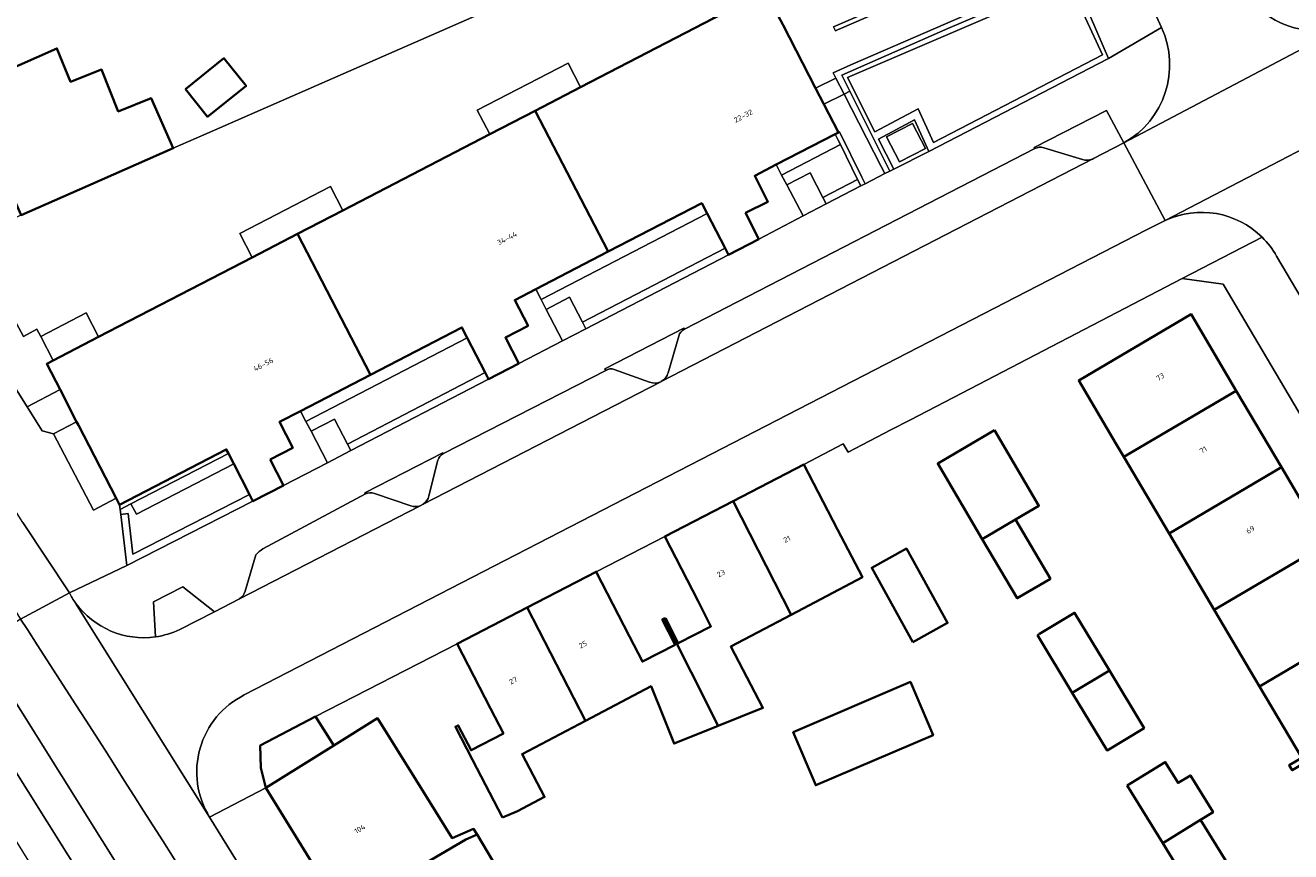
# Model space of a CAD drawing. Header units: metres. Extents: x 197700 to 204338, y 317132 to 325229.
# Tile 206 of 256: x 199623 to 199710, y 319069 to 319125. Entities that reach past the tile are written whole.
import ezdxf
from ezdxf.enums import TextEntityAlignment as Align

# ---------------------------------------------------------------- set-up
doc = ezdxf.new("R2010")
doc.units = ezdxf.units.M
for name, color, linetype, lineweight in [('B-WE-GR-BEPLANTING_CULTUUR_BODEMBEDEKKER-GV', 90, 'Continuous', 18), ('B-WE-GR-BEPLANTING_CULTUUR_HEESTERS-GV', 90, 'Continuous', 18), ('B-WE-GR-BEPLANTING_CULTUUR_VASTE PLANTENVAK-GV', 90, 'Continuous', 18), ('B-WE-GW-TALUD_KRUIN-G', 90, 'Continuous', 18), ('B-WE-IE-TERREINAFSCHEIDING_KUNSTMATIG_MUUR-GV', 90, 'Continuous', 18), ('B-WE-OG-BEBOUWING-GV', 7, 'Continuous', 35), ('B-WE-OG-BEBOUWING-T18', 10, 'Continuous', 18), ('B-WE-OG-TERREIN_CULTUURSCHEIDING-GV', 7, 'Continuous', 18), ('B-WE-OG-TERREIN_ERF-GV', 7, 'Continuous', 18), ('B-WE-VH-VERHARDING_ASFALT-GV', 252, 'Continuous', 18), ('B-WE-VH-VERHARDING_BEDRIJFSVLOERPLAAT-GV', 252, 'Continuous', 18), ('B-WE-VH-VERHARDING_BETONSTRAATSTEEN-GV', 252, 'Continuous', 18), ('B-WE-VH-VERHARDING_HALFVERHARDING_GRIND-GV', 252, 'Continuous', 18), ('B-WE-VH-VERHARDING_SIERBESTRATING-GV', 252, 'Continuous', 18), ('B-WE-VH-VERHARDING_TEGEL-GV', 252, 'Continuous', 18), ('B-WE-VH-VERHARDING_TEGEL_RUBBER-GV', 252, 'Continuous', 18)]:
    doc.layers.add(name, color=color, linetype=linetype, lineweight=lineweight)
doc.styles.add('NLCS-ISO-M200-T18', font='NLCS-ISO.ttf', dxfattribs={"height": 0.36})

msp = doc.modelspace()

# ---------------------------------------------------------------- linework, layer by layer
at = {"layer": 'B-WE-GR-BEPLANTING_CULTUUR_BODEMBEDEKKER-GV'}
for points in [[(199696.424, 319116.119), (199696.494, 319116.15), (199698.588, 319117.23), (199697.402, 319119.453), (199692.453, 319116.922), (199692.498, 319116.835)], [(199693.099, 319116.891), (199695.749, 319116.089)], [(199668.507, 319104.462), (199668.468, 319104.538), (199663.068, 319101.753), (199663.126, 319101.639)], [(199667.393, 319101.483), (199668.123, 319103.999)], [(199663.708, 319101.71), (199666.127, 319100.839)], [(199666.884, 319100.876), (199666.925, 319100.897)], [(199652.013, 319095.95), (199651.981, 319096.013), (199646.637, 319093.273), (199646.68, 319093.192)], [(199651.022, 319093.052), (199651.629, 319095.496)], [(199647.29, 319093.227), (199649.786, 319092.372)], [(199650.421, 319092.383), (199650.629, 319092.49)], [(199634.195, 319086.836), (199632.182, 319085.799), (199632.316, 319083.402)], [(199633.972, 319083.898), (199636.341, 319085.12), (199634.195, 319086.836)]]:
    msp.add_lwpolyline(points, dxfattribs=at)
for points in [[(199692.498, 319116.835, -0.232633), (199693.099, 319116.891)], [(199695.749, 319116.089, 0.16606), (199696.424, 319116.119)], [(199668.123, 319103.999, -0.205012), (199668.507, 319104.462)], [(199663.126, 319101.639, -0.262341), (199663.708, 319101.71)], [(199666.127, 319100.839, 0.20498), (199666.884, 319100.876)], [(199666.925, 319100.897, 0.201166), (199667.393, 319101.483)], [(199651.629, 319095.496, -0.181315), (199652.013, 319095.95)], [(199646.68, 319093.192, -0.191925), (199647.29, 319093.227)], [(199650.629, 319092.49, 0.182536), (199651.022, 319093.052)], [(199649.786, 319092.372, 0.171578), (199650.421, 319092.383)], [(199632.316, 319083.402, 0.075022), (199633.972, 319083.898)]]:
    msp.add_lwpolyline(points, format="xyb", dxfattribs=at)
at = {"layer": 'B-WE-GR-BEPLANTING_CULTUUR_HEESTERS-GV'}
for points in [[(199695.071, 319128.73), (199694.907, 319128.65), (199686.535, 319125.067), (199679.284, 319121.862), (199679.833, 319120.761), (199682.564, 319115.289), (199682.831, 319115.423), (199681.792, 319117.488), (199684.245, 319118.802), (199685.23, 319116.63), (199697.532, 319123.015)], [(199694.8, 319128.304), (199697.115, 319123.256), (199685.547, 319117.254), (199684.502, 319119.559), (199681.546, 319117.976), (199679.661, 319121.712), (199693.889, 319127.832)], [(199694.8, 319128.304), (199693.889, 319127.832), (199679.661, 319121.712), (199681.546, 319117.976), (199684.502, 319119.559), (199685.547, 319117.254), (199697.115, 319123.256)], [(199674.791, 319115.738), (199675.161, 319115.029), (199679.182, 319117.113), (199679.013, 319117.458), (199678.827, 319117.831)], [(199677.989, 319113.499), (199678.22, 319113.056), (199680.57, 319114.282), (199680.35, 319114.731)], [(199669.697, 319113.099), (199663.298, 319109.782), (199658.338, 319107.212), (199658.706, 319106.502), (199670.066, 319112.389)], [(199625.315, 319102.325), (199624.464, 319103.971), (199624.193, 319104.47), (199623.283, 319103.977), (199619.614, 319110.745), (199616.965, 319109.581), (199623.539, 319099.147), (199625.78, 319100.336), (199624.871, 319102.095)], [(199661.539, 319104.95), (199661.769, 319104.506), (199671.531, 319109.569), (199671.3, 319110.013)], [(199653.277, 319104.588), (199647.037, 319101.354), (199642.24, 319098.868), (199642.609, 319098.158), (199653.644, 319103.877)], [(199645.674, 319096.158), (199655.105, 319101.052), (199654.875, 319101.496), (199645.444, 319096.602)], [(199637.298, 319095.968), (199630.636, 319092.515), (199631.004, 319091.804), (199637.664, 319095.257)], [(199630.346, 319088.286), (199638.98, 319092.695), (199638.751, 319093.14), (199630.759, 319089.058), (199630.432, 319091.84), (199629.935, 319091.785)]]:
    msp.add_lwpolyline(points, close=True, dxfattribs=at)
at = {"layer": 'B-WE-GR-BEPLANTING_CULTUUR_VASTE PLANTENVAK-GV'}
for points in [[(199675.511, 319114.358), (199677.109, 319115.186), (199677.989, 319113.499), (199680.35, 319114.731), (199679.182, 319117.113), (199675.161, 319115.029)], [(199661.539, 319104.95), (199671.3, 319110.013), (199670.066, 319112.389), (199658.706, 319106.502), (199659.055, 319105.829), (199660.653, 319106.657)], [(199642.957, 319097.486), (199644.555, 319098.314), (199645.444, 319096.602), (199654.875, 319101.496), (199653.644, 319103.877), (199642.609, 319098.158)], [(199631.004, 319091.804), (199630.636, 319092.515), (199629.894, 319092.13), (199629.935, 319091.785), (199630.432, 319091.84), (199630.759, 319089.058), (199638.751, 319093.14), (199637.664, 319095.257)]]:
    msp.add_lwpolyline(points, close=True, dxfattribs=at)
at = {"layer": 'B-WE-GW-TALUD_KRUIN-G'}
for points in [[(199679.438, 319120.564), (199678.05, 319119.876)], [(199678.05, 319119.876), (199679.438, 319120.564)]]:
    msp.add_lwpolyline(points, dxfattribs=at)
at = {"layer": 'B-WE-IE-TERREINAFSCHEIDING_KUNSTMATIG_MUUR-GV'}
for points in [[(199681.805, 319133.71), (199677.636, 319131.917), (199677.759, 319131.609), (199677.946, 319131.694), (199680.282, 319132.75), (199688.549, 319136.356), (199691.163, 319130.575), (199678.716, 319125.181), (199678.84, 319124.9), (199679.027, 319124.984), (199679.105, 319125.019), (199693.919, 319131.458), (199693.786, 319131.772), (199691.563, 319130.81), (199689.038, 319136.533), (199691.326, 319137.594), (199691.23, 319137.823), (199687.978, 319136.403), (199685.104, 319135.149), (199681.972, 319133.782)], [(199679.833, 319120.761), (199679.284, 319121.862), (199686.535, 319125.067), (199694.907, 319128.65), (199695.071, 319128.73), (199694.917, 319129.095), (199680.051, 319122.638), (199680.046, 319122.636), (199679.895, 319122.567), (199678.694, 319122.024), (199678.877, 319121.666), (199679.438, 319120.564)]]:
    msp.add_lwpolyline(points, close=True, dxfattribs=at)
at = {"layer": 'B-WE-OG-BEBOUWING-GV'}
for points in [[(199673.598, 319110.644), (199672.696, 319112.43), (199674.223, 319113.201), (199673.325, 319114.978), (199674.791, 319115.738), (199678.827, 319117.831), (199679.046, 319117.944), (199678.05, 319119.876), (199677.479, 319120.984), (199675.264, 319125.281), (199675.24, 319125.328), (199675.08, 319125.639), (199674.065, 319127.608), (199673.621, 319127.378), (199672.189, 319126.635), (199670.514, 319125.766), (199661.402, 319121.04), (199658.295, 319119.429), (199663.298, 319109.782), (199669.697, 319113.099), (199670.066, 319112.389), (199671.3, 319110.013), (199671.531, 319109.569)], [(199626.486, 319121.403), (199625.573, 319123.702), (199621.565, 319121.94), (199616.988, 319119.928), (199619.407, 319114.422), (199621.723, 319115.439), (199623.111, 319112.281), (199627.689, 319114.292), (199633.528, 319116.857), (199632.022, 319120.284), (199629.767, 319119.388), (199628.629, 319122.254)], [(199634.362, 319120.918), (199635.878, 319119.023), (199638.507, 319121.127), (199636.99, 319123.022)], [(199647.037, 319101.354), (199653.277, 319104.588), (199653.644, 319103.877), (199654.875, 319101.496), (199655.105, 319101.052), (199657.175, 319102.123), (199656.257, 319103.9), (199657.811, 319104.703), (199656.899, 319106.466), (199658.338, 319107.212), (199663.298, 319109.782), (199658.295, 319119.429), (199655.188, 319117.818), (199645.143, 319112.608), (199642.036, 319110.997)], [(199640.151, 319095.546), (199641.708, 319096.346), (199640.797, 319098.12), (199642.24, 319098.868), (199647.037, 319101.354), (199642.036, 319110.997), (199638.929, 319109.386), (199628.422, 319103.937), (199625.315, 319102.325), (199624.871, 319102.095), (199625.78, 319100.336), (199626.918, 319098.135), (199627.041, 319097.896), (199629.621, 319092.906), (199629.857, 319092.449), (199637.161, 319096.235), (199637.298, 319095.968), (199637.664, 319095.257), (199638.751, 319093.14), (199638.98, 319092.695), (199641.065, 319093.767)], [(199706.276, 319100.253), (199703.188, 319105.493), (199695.495, 319100.959), (199698.033, 319096.651), (199698.583, 319095.72)], [(199698.583, 319095.72), (199701.677, 319090.484), (199709.363, 319095.013), (199706.276, 319100.253)], [(199689.726, 319097.556), (199685.849, 319095.273), (199688.895, 319090.097), (199691.172, 319091.438), (199692.773, 319092.381)], [(199671.849, 319092.694), (199675.816, 319084.911), (199680.693, 319087.479), (199678.991, 319090.763), (199676.69, 319095.202)], [(199701.677, 319090.484), (199704.77, 319085.248), (199712.451, 319089.774), (199709.363, 319095.013)], [(199667.203, 319084.69), (199667.125, 319084.65), (199670.827, 319077.312), (199673.883, 319078.539), (199671.676, 319082.732), (199675.816, 319084.911), (199671.849, 319092.694), (199667.164, 319090.266), (199669.438, 319085.838), (199670.321, 319084.12), (199668.086, 319082.971)], [(199693.56, 319087.382), (199691.172, 319091.438), (199688.895, 319090.097), (199691.283, 319086.041)], [(199684.139, 319083.042), (199686.515, 319084.354), (199683.7, 319089.452), (199681.324, 319088.14)], [(199707.863, 319080.012), (199715.539, 319084.534), (199712.451, 319089.774), (199704.77, 319085.248), (199707.572, 319080.505)], [(199667.125, 319084.65), (199666.989, 319084.58), (199667.872, 319082.861), (199665.636, 319081.713), (199664.753, 319083.432), (199662.479, 319087.859), (199657.745, 319085.408), (199661.74, 319077.659), (199666.229, 319080.022), (199667.067, 319077.935), (199667.804, 319076.098), (199670.827, 319077.312)], [(199656.061, 319071.024), (199657.077, 319071.465), (199658.944, 319072.441), (199657.4, 319075.374), (199661.74, 319077.659), (199657.745, 319085.408), (199652.951, 319082.927), (199655.249, 319078.486), (199656.127, 319076.79), (199653.907, 319075.641), (199653.029, 319077.337), (199652.843, 319077.241), (199654.011, 319074.985)], [(199692.668, 319083.527), (199695.05, 319079.574), (199697.587, 319081.102), (199695.205, 319085.055), (199692.804, 319083.608)], [(199715.539, 319084.534), (199707.863, 319080.012), (199710.75, 319075.126), (199709.895, 319074.619), (199710.104, 319074.267), (199717.767, 319078.778), (199718.626, 319079.295)], [(199697.587, 319081.102), (199695.05, 319079.574), (199697.431, 319075.621), (199699.968, 319077.15)], [(199675.943, 319076.886), (199677.499, 319073.241), (199685.527, 319076.669), (199683.971, 319080.314)], [(199644.511, 319075.968), (199643.271, 319077.942), (199639.485, 319075.961), (199639.523, 319074.434), (199639.874, 319073.07)], [(199643.487, 319067.181), (199643.58, 319067.239), (199645.168, 319064.61), (199645.109, 319064.566), (199653.542, 319069.525), (199654.322, 319069.857), (199654.085, 319070.254), (199652.626, 319069.621), (199650.678, 319072.739), (199650.145, 319073.593), (199647.496, 319077.833), (199644.511, 319075.968), (199639.874, 319073.07)], [(199698.815, 319073.228), (199701.238, 319069.28), (199703.834, 319070.874), (199704.682, 319071.395), (199703.135, 319073.915), (199702.287, 319073.395), (199701.412, 319074.822)], [(199703.834, 319070.874), (199701.238, 319069.28), (199703.66, 319065.333), (199706.257, 319066.926)], [(199656.159, 319066.776), (199654.322, 319069.857), (199653.542, 319069.525), (199645.109, 319064.566), (199646.797, 319061.781), (199646.891, 319061.838), (199649.553, 319057.475), (199657.531, 319062.311), (199655.135, 319066.332)]]:
    msp.add_lwpolyline(points, close=True, dxfattribs=at)
at = {"layer": 'B-WE-OG-TERREIN_CULTUURSCHEIDING-GV'}
msp.add_lwpolyline([(199627.689, 319114.292), (199623.111, 319112.281), (199619.614, 319110.745), (199623.283, 319103.977), (199624.193, 319104.47), (199624.464, 319103.971), (199627.571, 319105.582), (199628.422, 319103.937), (199638.929, 319109.386), (199638.076, 319111.03), (199644.29, 319114.253), (199645.143, 319112.608), (199655.188, 319117.818), (199654.335, 319119.462), (199660.549, 319122.685), (199661.402, 319121.04), (199670.514, 319125.766), (199669.665, 319127.413), (199671.442, 319128.334), (199669.534, 319132.675), (199635.61, 319117.772), (199633.528, 319116.857)], close=True, dxfattribs=at)
at = {"layer": 'B-WE-OG-TERREIN_ERF-GV'}
for points in [[(199621.565, 319121.94), (199625.573, 319123.702), (199626.486, 319121.403), (199628.629, 319122.254), (199629.767, 319119.388), (199632.022, 319120.284), (199633.528, 319116.857), (199635.61, 319117.772), (199669.534, 319132.675), (199668.696, 319134.581), (199666.05, 319141.124), (199663.15, 319139.758), (199657.852, 319151.809), (199647.058, 319178.133), (199642.945, 319187.541), (199590.245, 319164.511)], [(199737.299, 319053.532), (199705.376, 319107.558), (199702.562, 319107.938), (199688.054, 319100.395), (199683.974, 319098.273), (199682.624, 319097.572), (199679.709, 319096.056), (199679.379, 319096.622), (199676.69, 319095.202), (199678.991, 319090.763), (199680.693, 319087.479), (199675.816, 319084.911), (199671.676, 319082.732), (199673.883, 319078.539), (199670.827, 319077.312), (199667.804, 319076.098), (199667.067, 319077.935), (199666.229, 319080.022), (199661.74, 319077.659), (199657.4, 319075.374), (199658.944, 319072.441), (199657.077, 319071.465), (199656.061, 319071.024), (199654.011, 319074.985), (199652.843, 319077.241), (199653.029, 319077.337), (199653.907, 319075.641), (199656.127, 319076.79), (199655.249, 319078.486), (199652.951, 319082.927), (199643.271, 319077.942), (199644.511, 319075.968), (199647.496, 319077.833), (199650.145, 319073.593), (199650.678, 319072.739), (199652.626, 319069.621), (199654.085, 319070.254), (199654.322, 319069.857), (199656.159, 319066.776)], [(199710.104, 319074.267), (199709.895, 319074.619), (199710.75, 319075.126), (199707.863, 319080.012), (199707.572, 319080.505), (199704.77, 319085.248), (199701.677, 319090.484), (199698.583, 319095.72), (199698.033, 319096.651), (199695.495, 319100.959), (199703.188, 319105.493), (199706.276, 319100.253), (199709.363, 319095.013), (199712.451, 319089.774)]]:
    msp.add_lwpolyline(points, dxfattribs=at)
for points in [[(199635.878, 319119.023), (199634.362, 319120.918), (199636.99, 319123.022), (199638.507, 319121.127)], [(199660.549, 319122.685), (199654.335, 319119.462), (199655.188, 319117.818), (199658.295, 319119.429), (199661.402, 319121.04)], [(199672.696, 319112.43), (199673.598, 319110.644), (199676.624, 319112.223), (199675.511, 319114.358), (199675.161, 319115.029), (199674.791, 319115.738), (199673.325, 319114.978), (199674.223, 319113.201)], [(199638.076, 319111.03), (199638.929, 319109.386), (199642.036, 319110.997), (199645.143, 319112.608), (199644.29, 319114.253)], [(199656.899, 319106.466), (199657.811, 319104.703), (199656.257, 319103.9), (199657.175, 319102.123), (199660.171, 319103.677), (199659.055, 319105.829), (199658.706, 319106.502), (199658.338, 319107.212)], [(199628.422, 319103.937), (199627.571, 319105.582), (199624.464, 319103.971), (199625.315, 319102.325)], [(199641.708, 319096.346), (199640.151, 319095.546), (199641.065, 319093.767), (199644.076, 319095.329), (199642.957, 319097.486), (199642.609, 319098.158), (199642.24, 319098.868), (199640.797, 319098.12)], [(199685.849, 319095.273), (199689.726, 319097.556), (199692.773, 319092.381), (199691.172, 319091.438), (199693.56, 319087.382), (199691.283, 319086.041), (199688.895, 319090.097)], [(199667.125, 319084.65), (199667.203, 319084.69), (199668.086, 319082.971), (199670.321, 319084.12), (199669.438, 319085.838), (199667.164, 319090.266), (199662.479, 319087.859), (199664.753, 319083.432), (199665.636, 319081.713), (199667.872, 319082.861), (199666.989, 319084.58)], [(199686.515, 319084.354), (199684.139, 319083.042), (199681.324, 319088.14), (199683.7, 319089.452)], [(199695.05, 319079.574), (199692.668, 319083.527), (199692.804, 319083.608), (199695.205, 319085.055), (199697.587, 319081.102), (199699.968, 319077.15), (199697.431, 319075.621)], [(199677.499, 319073.241), (199675.943, 319076.886), (199683.971, 319080.314), (199685.527, 319076.669)], [(199701.238, 319069.28), (199698.815, 319073.228), (199701.412, 319074.822), (199702.287, 319073.395), (199703.135, 319073.915), (199704.682, 319071.395), (199703.834, 319070.874), (199706.257, 319066.926), (199703.66, 319065.333)]]:
    msp.add_lwpolyline(points, close=True, dxfattribs=at)
at = {"layer": 'B-WE-VH-VERHARDING_ASFALT-GV'}
for points in [[(199661.02, 319216.238), (199663.026, 319212.265), (199665.946, 319206.229), (199668.743, 319200.135), (199671.48, 319193.538), (199678.635, 319176.93), (199685.885, 319160.093), (199693.47, 319142.541), (199698.999, 319129.871), (199699.069, 319129.747), (199699.13, 319129.619), (199701.153, 319125.126)], [(199611.974, 319102.461), (199623.08, 319084.615), (199626.419, 319086.408), (199623.232, 319091.234), (199583.76, 319154.339)], [(199698.588, 319117.23), (199713.763, 319125.237)], [(199713.763, 319125.237), (199698.588, 319117.23), (199701.415, 319111.922), (199718.758, 319120.945), (199718.809, 319120.972)], [(199718.758, 319120.945), (199701.415, 319111.922)], [(199638.392, 319079.427), (199700.123, 319111.28), (199701.415, 319111.922), (199698.588, 319117.23), (199696.494, 319116.15), (199666.925, 319100.897), (199666.884, 319100.876), (199650.629, 319092.49), (199650.421, 319092.383), (199638.071, 319086.012), (199636.341, 319085.12)], [(199709.029, 319109.469), (199711.454, 319105.379), (199762.721, 319018.653), (199764.778, 319015.173)], [(199626.419, 319086.408), (199623.08, 319084.615), (199623.546, 319083.895)], [(199647.787, 319052.155), (199642.155, 319061.098), (199639.282, 319065.776), (199636.017, 319071.063), (199626.85, 319085.719), (199626.834, 319085.74)], [(199626.85, 319085.719), (199636.017, 319071.063)], [(199636.341, 319085.12), (199633.972, 319083.898)], [(199623.546, 319083.895), (199623.08, 319084.615), (199620.296, 319082.809), (199639.905, 319051.461), (199646.034, 319041.849), (199652.409, 319032.399), (199658.453, 319023.798), (199664.687, 319015.335), (199675.129, 319001.623)]]:
    msp.add_lwpolyline(points, dxfattribs=at)
for points in [[(199710.926, 319124.968, -0.238401), (199706.506, 319128.082)], [(199701.153, 319125.126, -0.391609), (199698.588, 319117.23)], [(199701.415, 319111.922, -0.314593), (199708.043, 319110.768)], [(199708.043, 319110.768, -0.069538), (199709.029, 319109.469)], [(199626.834, 319085.74, -0.033946), (199626.419, 319086.408)], [(199632.316, 319083.402, -0.277465), (199626.85, 319085.719)], [(199644.506, 319050.678, 0.00595), (199623.546, 319083.895)], [(199623.546, 319083.895, -0.00595), (199644.506, 319050.678)], [(199633.972, 319083.898, -0.075022), (199632.316, 319083.402)], [(199636.017, 319071.063, -0.440441), (199638.392, 319079.427)]]:
    msp.add_lwpolyline(points, format="xyb", dxfattribs=at)
at = {"layer": 'B-WE-VH-VERHARDING_BEDRIJFSVLOERPLAAT-GV'}
for points in [[(199677.479, 319120.984), (199678.05, 319119.876), (199679.438, 319120.564), (199678.877, 319121.666)], [(199682.564, 319115.289), (199679.833, 319120.761), (199679.438, 319120.564), (199681.961, 319115.613), (199682.233, 319115.122)], [(199679.046, 319117.944), (199678.827, 319117.831), (199679.013, 319117.458), (199679.182, 319117.113), (199680.35, 319114.731), (199680.57, 319114.282), (199680.867, 319114.435), (199680.65, 319114.893), (199679.13, 319117.987)]]:
    msp.add_lwpolyline(points, close=True, dxfattribs=at)
at = {"layer": 'B-WE-VH-VERHARDING_BETONSTRAATSTEEN-GV'}
for points in [[(199692.498, 319116.835), (199668.507, 319104.462)], [(199695.749, 319116.089), (199693.099, 319116.891)], [(199666.925, 319100.897), (199696.494, 319116.15), (199696.424, 319116.119)], [(199668.123, 319103.999), (199667.393, 319101.483)], [(199663.126, 319101.639), (199652.013, 319095.95)], [(199666.127, 319100.839), (199663.708, 319101.71)], [(199650.629, 319092.49), (199666.884, 319100.876)], [(199651.629, 319095.496), (199651.022, 319093.052)], [(199646.68, 319093.192), (199639.663, 319089.427)], [(199649.786, 319092.372), (199647.29, 319093.227)], [(199638.071, 319086.012), (199650.421, 319092.383)], [(199639.188, 319089.021), (199638.452, 319086.529)]]:
    msp.add_lwpolyline(points, dxfattribs=at)
for points in [[(199693.099, 319116.891, 0.232633), (199692.498, 319116.835)], [(199696.424, 319116.119, -0.16606), (199695.749, 319116.089)], [(199668.507, 319104.462, 0.205012), (199668.123, 319103.999)], [(199663.708, 319101.71, 0.262341), (199663.126, 319101.639)], [(199666.884, 319100.876, -0.20498), (199666.127, 319100.839)], [(199667.393, 319101.483, -0.201166), (199666.925, 319100.897)], [(199652.013, 319095.95, 0.181315), (199651.629, 319095.496)], [(199647.29, 319093.227, 0.191925), (199646.68, 319093.192)], [(199651.022, 319093.052, -0.182536), (199650.629, 319092.49)], [(199650.421, 319092.383, -0.171578), (199649.786, 319092.372)], [(199639.663, 319089.427, 0.05382), (199639.188, 319089.021)], [(199638.452, 319086.529, -0.157881), (199638.071, 319086.012)]]:
    msp.add_lwpolyline(points, format="xyb", dxfattribs=at)
for points in [[(199677.109, 319115.186), (199675.511, 319114.358), (199676.624, 319112.223), (199678.22, 319113.056), (199677.989, 319113.499)], [(199661.769, 319104.506), (199661.539, 319104.95), (199660.653, 319106.657), (199659.055, 319105.829), (199660.171, 319103.677)], [(199644.555, 319098.314), (199642.957, 319097.486), (199644.076, 319095.329), (199645.674, 319096.158), (199645.444, 319096.602)], [(199639.773, 319046.97), (199650.003, 319031.447), (199655.482, 319023.577), (199661.109, 319016.001), (199673.14, 319000.089), (199675.129, 319001.623), (199664.687, 319015.335), (199658.453, 319023.798), (199652.409, 319032.399), (199646.034, 319041.849), (199639.905, 319051.461), (199620.296, 319082.809), (199618.158, 319081.476)]]:
    msp.add_lwpolyline(points, close=True, dxfattribs=at)
at = {"layer": 'B-WE-VH-VERHARDING_HALFVERHARDING_GRIND-GV'}
msp.add_lwpolyline([(199637.161, 319096.235), (199629.857, 319092.449), (199629.894, 319092.13), (199630.636, 319092.515), (199637.298, 319095.968)], close=True, dxfattribs=at)
at = {"layer": 'B-WE-VH-VERHARDING_SIERBESTRATING-GV'}
for points in [[(199693.919, 319131.458), (199679.105, 319125.019), (199679.027, 319124.984), (199678.84, 319124.9), (199678.716, 319125.181), (199691.163, 319130.575)], [(199675.24, 319125.328), (199675.264, 319125.281), (199677.479, 319120.984), (199678.877, 319121.666), (199678.694, 319122.024), (199679.895, 319122.567), (199680.046, 319122.636), (199680.051, 319122.638), (199694.917, 319129.095)]]:
    msp.add_lwpolyline(points, dxfattribs=at)
msp.add_lwpolyline([(199678.05, 319119.876), (199679.046, 319117.944), (199679.13, 319117.987), (199680.65, 319114.893), (199680.867, 319114.435), (199682.233, 319115.122), (199681.961, 319115.613), (199679.438, 319120.564)], close=True, dxfattribs=at)
at = {"layer": 'B-WE-VH-VERHARDING_TEGEL-GV'}
for points in [[(199623.232, 319091.234), (199626.419, 319086.408), (199630.346, 319088.286), (199629.935, 319091.785), (199629.894, 319092.13), (199629.857, 319092.449), (199629.621, 319092.906), (199628.08, 319092.088), (199625.335, 319097.295), (199624.564, 319097.519), (199623.539, 319099.147), (199616.965, 319109.581), (199611.89, 319117.635), (199611.496, 319118.568), (199609.978, 319121.048), (199606.83, 319126.07), (199603.838, 319130.843), (199600.884, 319135.556), (199596.698, 319142.336), (199593.259, 319147.898)], [(199695.071, 319128.73), (199697.532, 319123.015), (199701.153, 319125.126), (199699.13, 319129.619)], [(199701.153, 319125.126), (199697.532, 319123.015), (199685.23, 319116.63), (199682.831, 319115.423), (199682.564, 319115.289), (199682.233, 319115.122), (199680.867, 319114.435), (199680.57, 319114.282), (199678.22, 319113.056), (199676.624, 319112.223), (199673.598, 319110.644), (199671.531, 319109.569), (199661.769, 319104.506), (199660.171, 319103.677), (199657.175, 319102.123), (199655.105, 319101.052), (199645.674, 319096.158), (199644.076, 319095.329), (199641.065, 319093.767), (199638.98, 319092.695), (199630.346, 319088.286), (199626.419, 319086.408)], [(199663.126, 319101.639), (199663.068, 319101.753), (199668.468, 319104.538), (199668.507, 319104.462), (199692.498, 319116.835), (199692.453, 319116.922), (199697.402, 319119.453), (199698.588, 319117.23)], [(199701.415, 319111.922), (199700.123, 319111.28), (199638.392, 319079.427)], [(199636.017, 319071.063), (199639.874, 319073.07), (199639.523, 319074.434), (199639.485, 319075.961), (199643.271, 319077.942), (199652.951, 319082.927), (199657.745, 319085.408), (199662.479, 319087.859), (199667.164, 319090.266), (199671.849, 319092.694), (199676.69, 319095.202), (199679.379, 319096.622), (199679.709, 319096.056), (199682.624, 319097.572), (199683.974, 319098.273), (199688.054, 319100.395), (199702.562, 319107.938), (199708.043, 319110.768)], [(199708.043, 319110.768), (199702.562, 319107.938), (199705.376, 319107.558), (199737.299, 319053.532), (199738.276, 319051.879), (199761.128, 319013.204)], [(199761.497, 319019.388), (199760.56, 319019.577), (199759.862, 319019.883), (199759.306, 319020.403), (199711.394, 319101.452), (199711.184, 319102.179), (199711.263, 319102.932), (199711.593, 319103.848), (199711.684, 319104.628), (199711.454, 319105.379), (199709.029, 319109.469)], [(199639.663, 319089.427), (199646.68, 319093.192), (199646.637, 319093.273), (199651.981, 319096.013), (199652.013, 319095.95), (199663.126, 319101.639)], [(199638.452, 319086.529), (199639.188, 319089.021)], [(199632.316, 319083.402), (199632.182, 319085.799), (199634.195, 319086.836), (199636.341, 319085.12), (199638.071, 319086.012)], [(199626.834, 319085.74), (199626.85, 319085.719)], [(199650.003, 319031.447), (199639.773, 319046.97), (199618.158, 319081.476), (199616.05, 319080.161), (199641.235, 319039.79)], [(199673.293, 319023.074), (199669.493, 319028.096), (199665.36, 319033.558), (199661.507, 319038.65), (199661.245, 319039.045), (199657.861, 319044.148), (199656.347, 319046.462), (199652.852, 319052.067), (199649.553, 319057.475), (199646.891, 319061.838), (199646.797, 319061.781), (199645.109, 319064.566), (199645.168, 319064.61), (199643.58, 319067.239), (199643.487, 319067.181), (199639.874, 319073.07), (199636.017, 319071.063), (199639.282, 319065.776), (199642.155, 319061.098)]]:
    msp.add_lwpolyline(points, dxfattribs=at)
for points in [[(199706.506, 319128.082, 0.238401), (199710.926, 319124.968)], [(199698.588, 319117.23, 0.391609), (199701.153, 319125.126)], [(199708.043, 319110.768, 0.314593), (199701.415, 319111.922)], [(199709.029, 319109.469, 0.069538), (199708.043, 319110.768)], [(199639.188, 319089.021, -0.05382), (199639.663, 319089.427)], [(199626.419, 319086.408, 0.033946), (199626.834, 319085.74)], [(199638.071, 319086.012, 0.157881), (199638.452, 319086.529)], [(199626.85, 319085.719, 0.277465), (199632.316, 319083.402)], [(199638.392, 319079.427, 0.440441), (199636.017, 319071.063)]]:
    msp.add_lwpolyline(points, format="xyb", dxfattribs=at)
for points in [[(199685.23, 319116.63), (199684.245, 319118.802), (199681.792, 319117.488), (199682.831, 319115.423)], [(199683.226, 319115.933), (199682.338, 319117.643), (199684.117, 319118.566), (199685.004, 319116.856)], [(199624.564, 319097.519), (199625.335, 319097.295), (199626.918, 319098.135), (199625.78, 319100.336), (199623.539, 319099.147)], [(199625.335, 319097.295), (199628.08, 319092.088), (199629.621, 319092.906), (199627.041, 319097.896), (199626.918, 319098.135)]]:
    msp.add_lwpolyline(points, close=True, dxfattribs=at)
at = {"layer": 'B-WE-VH-VERHARDING_TEGEL_RUBBER-GV'}
msp.add_lwpolyline([(199683.226, 319115.933), (199685.004, 319116.856), (199684.117, 319118.566), (199682.338, 319117.643)], close=True, dxfattribs=at)

# ---------------------------------------------------------------- texts
at = {"layer": 'B-WE-OG-BEBOUWING-T18', "style": 'NLCS-ISO-M200-T18'}
for s, rotation, p in [('22-32', 27.4, (199672.535, 319119.074)), ('34-44', 27.3, (199656.37, 319110.697)), ('46-56', 27.4, (199639.695, 319102.054)), ('73', 30.5, (199701.072, 319101.206)), ('71', 30.5, (199704.016, 319096.208)), ('21', 27.3, (199675.524, 319090.093)), ('69', 30.5, (199707.24, 319090.737)), ('23', 27.4, (199671.011, 319087.754)), ('25', 27.3, (199661.561, 319082.879)), ('27', 27.3, (199656.797, 319080.413)), ('104', 31.5, (199646.296, 319070.251))]:
    msp.add_text(s, height=0.36, rotation=rotation, dxfattribs=at).set_placement(p, align=Align.MIDDLE)

doc.saveas('drawing.dxf')
